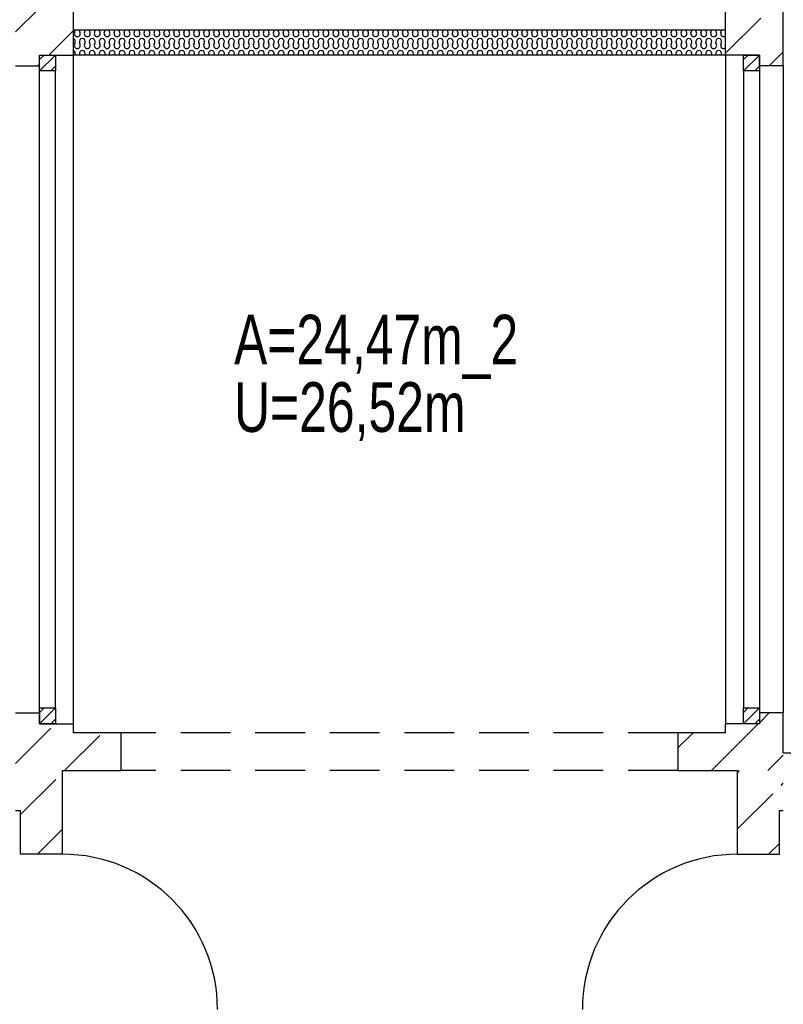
# Model space of a CAD drawing. Header units: metres. Extents: x 940 to 7099, y 1241 to 5343.
# Tile 20 of 23: x 5629 to 6013, y 2239 to 2734. Entities that reach past the tile are written whole.
import ezdxf

# ---------------------------------------------------------------- set-up
doc = ezdxf.new("R2010")
doc.units = ezdxf.units.M
doc.header["$LTSCALE"] = 100
doc.header["$MEASUREMENT"] = 0
doc.linetypes.add('HIDDEN', pattern=[0.375, 0.25, -0.125])
for name, color, linetype in [('1', 2, 'Continuous'), ('20', 211, 'Continuous'), ('22', 211, 'Continuous'), ('30', 5, 'Continuous'), ('32', 2, 'Continuous'), ('64', 1, 'Continuous'), ('67', 2, 'Continuous'), ('68', 211, 'Continuous'), ('74', 6, 'Continuous')]:
    doc.layers.add(name, color=color, linetype=linetype)

msp = doc.modelspace()

# ---------------------------------------------------------------- linework, layer by layer
at = {"layer": '1', "linetype": 'Continuous'}
for p, q in [((5679.5, 2375), (5655.5, 2375)), ((5679.5, 2356), (5679.5, 2375)), ((5983.5, 2375), (5959.5, 2375)), ((5959.5, 2375), (5959.5, 2356)), ((5650, 2356), (5679.5, 2356)), ((5959.5, 2356), (5989.5, 2356))]:
    msp.add_line(p, q, dxfattribs=at)
at = {"layer": '20', "linetype": 'Continuous'}
for p, q in [((5656.075, 2726.9688), (5656.4246, 2728.0308)), ((5658.9246, 2726.9688), (5658.575, 2728.0308)), ((5661.075, 2726.9688), (5661.4246, 2728.0308)), ((5663.9246, 2726.9688), (5663.575, 2728.0308)), ((5666.075, 2726.9688), (5666.4246, 2728.0308)), ((5668.9246, 2726.9688), (5668.575, 2728.0308)), ((5671.075, 2726.9688), (5671.4246, 2728.0308)), ((5673.9246, 2726.9688), (5673.575, 2728.0308)), ((5676.075, 2726.9688), (5676.4246, 2728.0308)), ((5678.9246, 2726.9688), (5678.575, 2728.0308)), ((5681.075, 2726.9688), (5681.4246, 2728.0308)), ((5683.9246, 2726.9688), (5683.575, 2728.0308)), ((5686.075, 2726.9688), (5686.4246, 2728.0308)), ((5688.9246, 2726.9688), (5688.575, 2728.0308)), ((5691.075, 2726.9688), (5691.4246, 2728.0308)), ((5693.9246, 2726.9688), (5693.575, 2728.0308)), ((5696.075, 2726.9688), (5696.4246, 2728.0308)), ((5698.9246, 2726.9688), (5698.575, 2728.0308)), ((5701.075, 2726.9688), (5701.4246, 2728.0308)), ((5703.9246, 2726.9688), (5703.575, 2728.0308)), ((5706.075, 2726.9688), (5706.4246, 2728.0308)), ((5708.9246, 2726.9688), (5708.575, 2728.0308)), ((5711.075, 2726.9688), (5711.4246, 2728.0308)), ((5713.9246, 2726.9688), (5713.575, 2728.0308)), ((5716.075, 2726.9688), (5716.4246, 2728.0308)), ((5718.9246, 2726.9688), (5718.575, 2728.0308)), ((5721.075, 2726.9688), (5721.4246, 2728.0308)), ((5723.9246, 2726.9688), (5723.575, 2728.0308)), ((5726.075, 2726.9688), (5726.4246, 2728.0308)), ((5728.9246, 2726.9688), (5728.575, 2728.0308)), ((5731.075, 2726.9688), (5731.4246, 2728.0308)), ((5733.9246, 2726.9688), (5733.575, 2728.0308)), ((5736.075, 2726.9688), (5736.4246, 2728.0308)), ((5738.9246, 2726.9688), (5738.575, 2728.0308)), ((5741.075, 2726.9688), (5741.4246, 2728.0308)), ((5743.9246, 2726.9688), (5743.575, 2728.0308)), ((5746.075, 2726.9688), (5746.4246, 2728.0308)), ((5748.9246, 2726.9688), (5748.575, 2728.0308)), ((5751.075, 2726.9688), (5751.4246, 2728.0308)), ((5753.9246, 2726.9688), (5753.575, 2728.0308)), ((5756.075, 2726.9688), (5756.4246, 2728.0308)), ((5758.9246, 2726.9688), (5758.575, 2728.0308)), ((5761.075, 2726.9688), (5761.4246, 2728.0308)), ((5763.9246, 2726.9688), (5763.575, 2728.0308)), ((5766.075, 2726.9688), (5766.4246, 2728.0308)), ((5768.9246, 2726.9688), (5768.575, 2728.0308)), ((5771.075, 2726.9688), (5771.4246, 2728.0308)), ((5773.9246, 2726.9688), (5773.575, 2728.0308)), ((5776.075, 2726.9688), (5776.4246, 2728.0308)), ((5778.9246, 2726.9688), (5778.575, 2728.0308)), ((5781.075, 2726.9688), (5781.4246, 2728.0308)), ((5783.9246, 2726.9688), (5783.575, 2728.0308)), ((5786.075, 2726.9688), (5786.4246, 2728.0308)), ((5788.9246, 2726.9688), (5788.575, 2728.0308)), ((5791.075, 2726.9688), (5791.4246, 2728.0308)), ((5793.9246, 2726.9688), (5793.575, 2728.0308)), ((5796.075, 2726.9688), (5796.4246, 2728.0308)), ((5798.9246, 2726.9688), (5798.575, 2728.0308)), ((5801.075, 2726.9688), (5801.4246, 2728.0308)), ((5803.9246, 2726.9688), (5803.575, 2728.0308)), ((5806.075, 2726.9688), (5806.4246, 2728.0308)), ((5808.9246, 2726.9688), (5808.575, 2728.0308)), ((5811.075, 2726.9688), (5811.4246, 2728.0308)), ((5813.9246, 2726.9688), (5813.575, 2728.0308)), ((5816.075, 2726.9688), (5816.4246, 2728.0308)), ((5818.9246, 2726.9688), (5818.575, 2728.0308)), ((5821.075, 2726.9688), (5821.4246, 2728.0308)), ((5823.9246, 2726.9688), (5823.575, 2728.0308)), ((5826.075, 2726.9688), (5826.4246, 2728.0308)), ((5828.9246, 2726.9688), (5828.575, 2728.0308)), ((5831.075, 2726.9688), (5831.4246, 2728.0308)), ((5833.9246, 2726.9688), (5833.575, 2728.0308)), ((5836.075, 2726.9688), (5836.4246, 2728.0308)), ((5838.9246, 2726.9688), (5838.575, 2728.0308)), ((5841.075, 2726.9688), (5841.4246, 2728.0308)), ((5843.9246, 2726.9688), (5843.575, 2728.0308)), ((5846.075, 2726.9688), (5846.4246, 2728.0308)), ((5848.9246, 2726.9688), (5848.575, 2728.0308)), ((5851.075, 2726.9688), (5851.4246, 2728.0308)), ((5853.9246, 2726.9688), (5853.575, 2728.0308)), ((5856.075, 2726.9688), (5856.4246, 2728.0308)), ((5858.9246, 2726.9688), (5858.575, 2728.0308)), ((5861.075, 2726.9688), (5861.4246, 2728.0308)), ((5863.9246, 2726.9688), (5863.575, 2728.0308)), ((5866.075, 2726.9688), (5866.4246, 2728.0308)), ((5868.9246, 2726.9688), (5868.575, 2728.0308)), ((5871.075, 2726.9688), (5871.4246, 2728.0308)), ((5873.9246, 2726.9688), (5873.575, 2728.0308)), ((5876.075, 2726.9688), (5876.4246, 2728.0308)), ((5878.9246, 2726.9688), (5878.575, 2728.0308)), ((5881.075, 2726.9688), (5881.4246, 2728.0308)), ((5883.9246, 2726.9688), (5883.575, 2728.0308)), ((5886.075, 2726.9688), (5886.4246, 2728.0308)), ((5888.9246, 2726.9688), (5888.575, 2728.0308)), ((5891.075, 2726.9688), (5891.4246, 2728.0308)), ((5893.9246, 2726.9688), (5893.575, 2728.0308)), ((5896.075, 2726.9688), (5896.4246, 2728.0308)), ((5898.9246, 2726.9688), (5898.575, 2728.0308)), ((5901.075, 2726.9688), (5901.4246, 2728.0308)), ((5903.9246, 2726.9688), (5903.575, 2728.0308)), ((5906.075, 2726.9688), (5906.4246, 2728.0308)), ((5908.9246, 2726.9688), (5908.575, 2728.0308)), ((5911.075, 2726.9688), (5911.4246, 2728.0308)), ((5913.9246, 2726.9688), (5913.575, 2728.0308)), ((5916.075, 2726.9688), (5916.4246, 2728.0308)), ((5918.9246, 2726.9688), (5918.575, 2728.0308)), ((5921.075, 2726.9688), (5921.4246, 2728.0308)), ((5923.9246, 2726.9688), (5923.575, 2728.0308)), ((5926.075, 2726.9688), (5926.4246, 2728.0308)), ((5928.9246, 2726.9688), (5928.575, 2728.0308)), ((5931.075, 2726.9688), (5931.4246, 2728.0308)), ((5933.9246, 2726.9688), (5933.575, 2728.0308)), ((5936.075, 2726.9688), (5936.4246, 2728.0308)), ((5938.9246, 2726.9688), (5938.575, 2728.0308)), ((5941.075, 2726.9688), (5941.4246, 2728.0308)), ((5943.9246, 2726.9688), (5943.575, 2728.0308)), ((5946.075, 2726.9688), (5946.4246, 2728.0308)), ((5948.9246, 2726.9688), (5948.575, 2728.0308)), ((5951.075, 2726.9688), (5951.4246, 2728.0308)), ((5953.9246, 2726.9688), (5953.575, 2728.0308)), ((5956.075, 2726.9688), (5956.4246, 2728.0308)), ((5958.9246, 2726.9688), (5958.575, 2728.0308)), ((5961.075, 2726.9688), (5961.4246, 2728.0308)), ((5963.9246, 2726.9688), (5963.575, 2728.0308)), ((5966.075, 2726.9688), (5966.4246, 2728.0308)), ((5968.9246, 2726.9688), (5968.575, 2728.0308)), ((5971.075, 2726.9688), (5971.4246, 2728.0308)), ((5973.9246, 2726.9688), (5973.575, 2728.0308)), ((5976.075, 2726.9688), (5976.4246, 2728.0308)), ((5978.9246, 2726.9688), (5978.575, 2728.0308)), ((5981.075, 2726.9688), (5981.4246, 2728.0308)), ((5656.075, 2720.9688), (5656.4246, 2722.0308)), ((5658.9246, 2720.9688), (5658.575, 2722.0308)), ((5661.075, 2720.9688), (5661.4246, 2722.0308)), ((5663.9246, 2720.9688), (5663.575, 2722.0308)), ((5666.075, 2720.9688), (5666.4246, 2722.0308)), ((5668.9246, 2720.9688), (5668.575, 2722.0308)), ((5671.075, 2720.9688), (5671.4246, 2722.0308)), ((5673.9246, 2720.9688), (5673.575, 2722.0308)), ((5676.075, 2720.9688), (5676.4246, 2722.0308)), ((5678.9246, 2720.9688), (5678.575, 2722.0308)), ((5681.075, 2720.9688), (5681.4246, 2722.0308)), ((5683.9246, 2720.9688), (5683.575, 2722.0308)), ((5686.075, 2720.9688), (5686.4246, 2722.0308)), ((5688.9246, 2720.9688), (5688.575, 2722.0308)), ((5691.075, 2720.9688), (5691.4246, 2722.0308)), ((5693.9246, 2720.9688), (5693.575, 2722.0308)), ((5696.075, 2720.9688), (5696.4246, 2722.0308)), ((5698.9246, 2720.9688), (5698.575, 2722.0308)), ((5701.075, 2720.9688), (5701.4246, 2722.0308)), ((5703.9246, 2720.9688), (5703.575, 2722.0308)), ((5706.075, 2720.9688), (5706.4246, 2722.0308)), ((5708.9246, 2720.9688), (5708.575, 2722.0308)), ((5711.075, 2720.9688), (5711.4246, 2722.0308)), ((5713.9246, 2720.9688), (5713.575, 2722.0308)), ((5716.075, 2720.9688), (5716.4246, 2722.0308)), ((5718.9246, 2720.9688), (5718.575, 2722.0308)), ((5721.075, 2720.9688), (5721.4246, 2722.0308)), ((5723.9246, 2720.9688), (5723.575, 2722.0308)), ((5726.075, 2720.9688), (5726.4246, 2722.0308)), ((5728.9246, 2720.9688), (5728.575, 2722.0308)), ((5731.075, 2720.9688), (5731.4246, 2722.0308)), ((5733.9246, 2720.9688), (5733.575, 2722.0308)), ((5736.075, 2720.9688), (5736.4246, 2722.0308)), ((5738.9246, 2720.9688), (5738.575, 2722.0308)), ((5741.075, 2720.9688), (5741.4246, 2722.0308)), ((5743.9246, 2720.9688), (5743.575, 2722.0308)), ((5746.075, 2720.9688), (5746.4246, 2722.0308)), ((5748.9246, 2720.9688), (5748.575, 2722.0308)), ((5751.075, 2720.9688), (5751.4246, 2722.0308)), ((5753.9246, 2720.9688), (5753.575, 2722.0308)), ((5756.075, 2720.9688), (5756.4246, 2722.0308)), ((5758.9246, 2720.9688), (5758.575, 2722.0308)), ((5761.075, 2720.9688), (5761.4246, 2722.0308)), ((5763.9246, 2720.9688), (5763.575, 2722.0308)), ((5766.075, 2720.9688), (5766.4246, 2722.0308)), ((5768.9246, 2720.9688), (5768.575, 2722.0308)), ((5771.075, 2720.9688), (5771.4246, 2722.0308)), ((5773.9246, 2720.9688), (5773.575, 2722.0308)), ((5776.075, 2720.9688), (5776.4246, 2722.0308)), ((5778.9246, 2720.9688), (5778.575, 2722.0308)), ((5781.075, 2720.9688), (5781.4246, 2722.0308)), ((5783.9246, 2720.9688), (5783.575, 2722.0308)), ((5786.075, 2720.9688), (5786.4246, 2722.0308)), ((5788.9246, 2720.9688), (5788.575, 2722.0308)), ((5791.075, 2720.9688), (5791.4246, 2722.0308)), ((5793.9246, 2720.9688), (5793.575, 2722.0308)), ((5796.075, 2720.9688), (5796.4246, 2722.0308)), ((5798.9246, 2720.9688), (5798.575, 2722.0308)), ((5801.075, 2720.9688), (5801.4246, 2722.0308)), ((5803.9246, 2720.9688), (5803.575, 2722.0308)), ((5806.075, 2720.9688), (5806.4246, 2722.0308)), ((5808.9246, 2720.9688), (5808.575, 2722.0308)), ((5811.075, 2720.9688), (5811.4246, 2722.0308)), ((5813.9246, 2720.9688), (5813.575, 2722.0308)), ((5816.075, 2720.9688), (5816.4246, 2722.0308)), ((5818.9246, 2720.9688), (5818.575, 2722.0308)), ((5821.075, 2720.9688), (5821.4246, 2722.0308)), ((5823.9246, 2720.9688), (5823.575, 2722.0308)), ((5826.075, 2720.9688), (5826.4246, 2722.0308)), ((5828.9246, 2720.9688), (5828.575, 2722.0308)), ((5831.075, 2720.9688), (5831.4246, 2722.0308)), ((5833.9246, 2720.9688), (5833.575, 2722.0308)), ((5836.075, 2720.9688), (5836.4246, 2722.0308)), ((5838.9246, 2720.9688), (5838.575, 2722.0308)), ((5841.075, 2720.9688), (5841.4246, 2722.0308)), ((5843.9246, 2720.9688), (5843.575, 2722.0308)), ((5846.075, 2720.9688), (5846.4246, 2722.0308)), ((5848.9246, 2720.9688), (5848.575, 2722.0308)), ((5851.075, 2720.9688), (5851.4246, 2722.0308)), ((5853.9246, 2720.9688), (5853.575, 2722.0308)), ((5856.075, 2720.9688), (5856.4246, 2722.0308)), ((5858.9246, 2720.9688), (5858.575, 2722.0308)), ((5861.075, 2720.9688), (5861.4246, 2722.0308)), ((5863.9246, 2720.9688), (5863.575, 2722.0308)), ((5866.075, 2720.9688), (5866.4246, 2722.0308)), ((5868.9246, 2720.9688), (5868.575, 2722.0308)), ((5871.075, 2720.9688), (5871.4246, 2722.0308)), ((5873.9246, 2720.9688), (5873.575, 2722.0308)), ((5876.075, 2720.9688), (5876.4246, 2722.0308)), ((5878.9246, 2720.9688), (5878.575, 2722.0308)), ((5881.075, 2720.9688), (5881.4246, 2722.0308)), ((5883.9246, 2720.9688), (5883.575, 2722.0308)), ((5886.075, 2720.9688), (5886.4246, 2722.0308)), ((5888.9246, 2720.9688), (5888.575, 2722.0308)), ((5891.075, 2720.9688), (5891.4246, 2722.0308)), ((5893.9246, 2720.9688), (5893.575, 2722.0308)), ((5896.075, 2720.9688), (5896.4246, 2722.0308)), ((5898.9246, 2720.9688), (5898.575, 2722.0308)), ((5901.075, 2720.9688), (5901.4246, 2722.0308)), ((5903.9246, 2720.9688), (5903.575, 2722.0308)), ((5906.075, 2720.9688), (5906.4246, 2722.0308)), ((5908.9246, 2720.9688), (5908.575, 2722.0308)), ((5911.075, 2720.9688), (5911.4246, 2722.0308)), ((5913.9246, 2720.9688), (5913.575, 2722.0308)), ((5916.075, 2720.9688), (5916.4246, 2722.0308)), ((5918.9246, 2720.9688), (5918.575, 2722.0308)), ((5921.075, 2720.9688), (5921.4246, 2722.0308)), ((5923.9246, 2720.9688), (5923.575, 2722.0308)), ((5926.075, 2720.9688), (5926.4246, 2722.0308)), ((5928.9246, 2720.9688), (5928.575, 2722.0308)), ((5931.075, 2720.9688), (5931.4246, 2722.0308)), ((5933.9246, 2720.9688), (5933.575, 2722.0308)), ((5936.075, 2720.9688), (5936.4246, 2722.0308)), ((5938.9246, 2720.9688), (5938.575, 2722.0308)), ((5941.075, 2720.9688), (5941.4246, 2722.0308)), ((5943.9246, 2720.9688), (5943.575, 2722.0308)), ((5946.075, 2720.9688), (5946.4246, 2722.0308)), ((5948.9246, 2720.9688), (5948.575, 2722.0308)), ((5951.075, 2720.9688), (5951.4246, 2722.0308)), ((5953.9246, 2720.9688), (5953.575, 2722.0308)), ((5956.075, 2720.9688), (5956.4246, 2722.0308)), ((5958.9246, 2720.9688), (5958.575, 2722.0308)), ((5961.075, 2720.9688), (5961.4246, 2722.0308)), ((5963.9246, 2720.9688), (5963.575, 2722.0308)), ((5966.075, 2720.9688), (5966.4246, 2722.0308)), ((5968.9246, 2720.9688), (5968.575, 2722.0308)), ((5971.075, 2720.9688), (5971.4246, 2722.0308)), ((5973.9246, 2720.9688), (5973.575, 2722.0308)), ((5976.075, 2720.9688), (5976.4246, 2722.0308)), ((5978.9246, 2720.9688), (5978.575, 2722.0308)), ((5981.075, 2720.9688), (5981.4246, 2722.0308)), ((5656.4246, 2716.0308), (5656.3322, 2715.75)), ((5658.575, 2716.0308), (5658.6675, 2715.75)), ((5661.4246, 2716.0308), (5661.3322, 2715.75)), ((5663.575, 2716.0308), (5663.6675, 2715.75)), ((5666.4246, 2716.0308), (5666.3322, 2715.75)), ((5668.575, 2716.0308), (5668.6675, 2715.75)), ((5671.4246, 2716.0308), (5671.3322, 2715.75)), ((5673.575, 2716.0308), (5673.6675, 2715.75)), ((5676.4246, 2716.0308), (5676.3322, 2715.75)), ((5678.575, 2716.0308), (5678.6675, 2715.75)), ((5681.4246, 2716.0308), (5681.3322, 2715.75)), ((5683.575, 2716.0308), (5683.6675, 2715.75)), ((5686.4246, 2716.0308), (5686.3322, 2715.75)), ((5688.575, 2716.0308), (5688.6675, 2715.75)), ((5691.4246, 2716.0308), (5691.3322, 2715.75)), ((5693.575, 2716.0308), (5693.6675, 2715.75)), ((5696.4246, 2716.0308), (5696.3322, 2715.75)), ((5698.575, 2716.0308), (5698.6675, 2715.75)), ((5701.4246, 2716.0308), (5701.3322, 2715.75)), ((5703.575, 2716.0308), (5703.6675, 2715.75)), ((5706.4246, 2716.0308), (5706.3322, 2715.75)), ((5708.575, 2716.0308), (5708.6675, 2715.75)), ((5711.4246, 2716.0308), (5711.3322, 2715.75)), ((5713.575, 2716.0308), (5713.6675, 2715.75)), ((5716.4246, 2716.0308), (5716.3322, 2715.75)), ((5718.575, 2716.0308), (5718.6675, 2715.75)), ((5721.4246, 2716.0308), (5721.3322, 2715.75)), ((5723.575, 2716.0308), (5723.6675, 2715.75)), ((5726.4246, 2716.0308), (5726.3322, 2715.75)), ((5728.575, 2716.0308), (5728.6675, 2715.75)), ((5731.4246, 2716.0308), (5731.3322, 2715.75)), ((5733.575, 2716.0308), (5733.6675, 2715.75)), ((5736.4246, 2716.0308), (5736.3322, 2715.75)), ((5738.575, 2716.0308), (5738.6675, 2715.75)), ((5741.4246, 2716.0308), (5741.3322, 2715.75)), ((5743.575, 2716.0308), (5743.6675, 2715.75)), ((5746.4246, 2716.0308), (5746.3322, 2715.75)), ((5748.575, 2716.0308), (5748.6675, 2715.75)), ((5751.4246, 2716.0308), (5751.3322, 2715.75)), ((5753.575, 2716.0308), (5753.6675, 2715.75)), ((5756.4246, 2716.0308), (5756.3322, 2715.75)), ((5758.575, 2716.0308), (5758.6675, 2715.75)), ((5761.4246, 2716.0308), (5761.3322, 2715.75)), ((5763.575, 2716.0308), (5763.6675, 2715.75)), ((5766.4246, 2716.0308), (5766.3322, 2715.75)), ((5768.575, 2716.0308), (5768.6675, 2715.75)), ((5771.4246, 2716.0308), (5771.3322, 2715.75)), ((5773.575, 2716.0308), (5773.6675, 2715.75)), ((5776.4246, 2716.0308), (5776.3322, 2715.75)), ((5778.575, 2716.0308), (5778.6675, 2715.75)), ((5781.4246, 2716.0308), (5781.3322, 2715.75)), ((5783.575, 2716.0308), (5783.6675, 2715.75)), ((5786.4246, 2716.0308), (5786.3322, 2715.75)), ((5788.575, 2716.0308), (5788.6675, 2715.75)), ((5791.4246, 2716.0308), (5791.3322, 2715.75)), ((5793.575, 2716.0308), (5793.6675, 2715.75)), ((5796.4246, 2716.0308), (5796.3322, 2715.75)), ((5798.575, 2716.0308), (5798.6675, 2715.75)), ((5801.4246, 2716.0308), (5801.3322, 2715.75)), ((5803.575, 2716.0308), (5803.6675, 2715.75)), ((5806.4246, 2716.0308), (5806.3322, 2715.75)), ((5808.575, 2716.0308), (5808.6675, 2715.75)), ((5811.4246, 2716.0308), (5811.3322, 2715.75)), ((5813.575, 2716.0308), (5813.6675, 2715.75)), ((5816.4246, 2716.0308), (5816.3322, 2715.75)), ((5818.575, 2716.0308), (5818.6675, 2715.75)), ((5821.4246, 2716.0308), (5821.3322, 2715.75)), ((5823.575, 2716.0308), (5823.6675, 2715.75)), ((5826.4246, 2716.0308), (5826.3322, 2715.75)), ((5828.575, 2716.0308), (5828.6675, 2715.75)), ((5831.4246, 2716.0308), (5831.3322, 2715.75)), ((5833.575, 2716.0308), (5833.6675, 2715.75)), ((5836.4246, 2716.0308), (5836.3322, 2715.75)), ((5838.575, 2716.0308), (5838.6675, 2715.75)), ((5841.4246, 2716.0308), (5841.3322, 2715.75)), ((5843.575, 2716.0308), (5843.6675, 2715.75)), ((5846.4246, 2716.0308), (5846.3322, 2715.75)), ((5848.575, 2716.0308), (5848.6675, 2715.75)), ((5851.4246, 2716.0308), (5851.3322, 2715.75)), ((5853.575, 2716.0308), (5853.6675, 2715.75)), ((5856.4246, 2716.0308), (5856.3322, 2715.75)), ((5858.575, 2716.0308), (5858.6675, 2715.75)), ((5861.4246, 2716.0308), (5861.3322, 2715.75)), ((5863.575, 2716.0308), (5863.6675, 2715.75)), ((5866.4246, 2716.0308), (5866.3322, 2715.75)), ((5868.575, 2716.0308), (5868.6675, 2715.75)), ((5871.4246, 2716.0308), (5871.3322, 2715.75)), ((5873.575, 2716.0308), (5873.6675, 2715.75)), ((5876.4246, 2716.0308), (5876.3322, 2715.75)), ((5878.575, 2716.0308), (5878.6675, 2715.75)), ((5881.4246, 2716.0308), (5881.3322, 2715.75)), ((5883.575, 2716.0308), (5883.6675, 2715.75)), ((5886.4246, 2716.0308), (5886.3322, 2715.75)), ((5888.575, 2716.0308), (5888.6675, 2715.75)), ((5891.4246, 2716.0308), (5891.3322, 2715.75)), ((5893.575, 2716.0308), (5893.6675, 2715.75)), ((5896.4246, 2716.0308), (5896.3322, 2715.75)), ((5898.575, 2716.0308), (5898.6675, 2715.75)), ((5901.4246, 2716.0308), (5901.3322, 2715.75)), ((5903.575, 2716.0308), (5903.6675, 2715.75)), ((5906.4246, 2716.0308), (5906.3322, 2715.75)), ((5908.575, 2716.0308), (5908.6675, 2715.75)), ((5911.4246, 2716.0308), (5911.3322, 2715.75)), ((5913.575, 2716.0308), (5913.6675, 2715.75)), ((5916.4246, 2716.0308), (5916.3322, 2715.75)), ((5918.575, 2716.0308), (5918.6675, 2715.75)), ((5921.4246, 2716.0308), (5921.3322, 2715.75)), ((5923.575, 2716.0308), (5923.6675, 2715.75)), ((5926.4246, 2716.0308), (5926.3322, 2715.75)), ((5928.575, 2716.0308), (5928.6675, 2715.75)), ((5931.4246, 2716.0308), (5931.3322, 2715.75)), ((5933.575, 2716.0308), (5933.6675, 2715.75)), ((5936.4246, 2716.0308), (5936.3322, 2715.75)), ((5938.575, 2716.0308), (5938.6675, 2715.75)), ((5941.4246, 2716.0308), (5941.3322, 2715.75)), ((5943.575, 2716.0308), (5943.6675, 2715.75)), ((5946.4246, 2716.0308), (5946.3322, 2715.75)), ((5948.575, 2716.0308), (5948.6675, 2715.75)), ((5951.4246, 2716.0308), (5951.3322, 2715.75)), ((5953.575, 2716.0308), (5953.6675, 2715.75)), ((5956.4246, 2716.0308), (5956.3322, 2715.75)), ((5958.575, 2716.0308), (5958.6675, 2715.75)), ((5961.4246, 2716.0308), (5961.3322, 2715.75)), ((5963.575, 2716.0308), (5963.6675, 2715.75)), ((5966.4246, 2716.0308), (5966.3322, 2715.75)), ((5968.575, 2716.0308), (5968.6675, 2715.75)), ((5971.4246, 2716.0308), (5971.3322, 2715.75)), ((5973.575, 2716.0308), (5973.6675, 2715.75)), ((5976.4246, 2716.0308), (5976.3322, 2715.75)), ((5978.575, 2716.0308), (5978.6675, 2715.75)), ((5981.4246, 2716.0308), (5981.3322, 2715.75)), ((6000.5, 2380.1133), (6005.3867, 2385)), ((5990.6816, 2370.2948), (5999.8867, 2379.5)), ((5959.5, 2367.3976), (5967.1024, 2375)), ((5976.3867, 2356), (5990.6816, 2370.2948)), ((6007.77, 2359.099), (6012.5, 2363.829)), ((6004.671, 2356), (6007.77, 2359.099))]:
    msp.add_line(p, q, dxfattribs=at)
for centre, start, end in [((5654.9998, 2728.4998), 341.7795, 350.4124), ((5659.9998, 2728.4998), 189.5876, 198.2205), ((5659.9998, 2728.4998), 341.7795, 350.4124), ((5664.9998, 2728.4998), 189.5876, 198.2205), ((5664.9998, 2728.4998), 341.7795, 350.4124), ((5669.9998, 2728.4998), 189.5876, 198.2205), ((5669.9998, 2728.4998), 341.7795, 350.4124), ((5674.9998, 2728.4998), 189.5876, 198.2205), ((5674.9998, 2728.4998), 341.7795, 350.4124), ((5679.9998, 2728.4998), 189.5876, 198.2205), ((5679.9998, 2728.4998), 341.7795, 350.4124), ((5684.9998, 2728.4998), 189.5876, 198.2205), ((5684.9998, 2728.4998), 341.7795, 350.4124), ((5689.9998, 2728.4998), 189.5876, 198.2205), ((5689.9998, 2728.4998), 341.7795, 350.4124), ((5694.9998, 2728.4998), 189.5876, 198.2205), ((5694.9998, 2728.4998), 341.7795, 350.4124), ((5699.9998, 2728.4998), 189.5876, 198.2205), ((5699.9998, 2728.4998), 341.7795, 350.4124), ((5704.9998, 2728.4998), 189.5876, 198.2205), ((5704.9998, 2728.4998), 341.7795, 350.4124), ((5709.9998, 2728.4998), 189.5876, 198.2205), ((5709.9998, 2728.4998), 341.7795, 350.4124), ((5714.9998, 2728.4998), 189.5876, 198.2205), ((5714.9998, 2728.4998), 341.7795, 350.4124), ((5719.9998, 2728.4998), 189.5876, 198.2205), ((5719.9998, 2728.4998), 341.7795, 350.4124), ((5724.9998, 2728.4998), 189.5876, 198.2205), ((5724.9998, 2728.4998), 341.7795, 350.4124), ((5729.9998, 2728.4998), 189.5876, 198.2205), ((5729.9998, 2728.4998), 341.7795, 350.4124), ((5734.9998, 2728.4998), 189.5876, 198.2205), ((5734.9998, 2728.4998), 341.7795, 350.4124), ((5739.9998, 2728.4998), 189.5876, 198.2205), ((5739.9998, 2728.4998), 341.7795, 350.4124), ((5744.9998, 2728.4998), 189.5876, 198.2205), ((5744.9998, 2728.4998), 341.7795, 350.4124), ((5749.9998, 2728.4998), 189.5876, 198.2205), ((5749.9998, 2728.4998), 341.7795, 350.4124), ((5754.9998, 2728.4998), 189.5876, 198.2205), ((5754.9998, 2728.4998), 341.7795, 350.4124), ((5759.9998, 2728.4998), 189.5876, 198.2205), ((5759.9998, 2728.4998), 341.7795, 350.4124), ((5764.9998, 2728.4998), 189.5876, 198.2205), ((5764.9998, 2728.4998), 341.7795, 350.4124), ((5769.9998, 2728.4998), 189.5876, 198.2205), ((5769.9998, 2728.4998), 341.7795, 350.4124), ((5774.9998, 2728.4998), 189.5876, 198.2205), ((5774.9998, 2728.4998), 341.7795, 350.4124), ((5779.9998, 2728.4998), 189.5876, 198.2205), ((5779.9998, 2728.4998), 341.7795, 350.4124), ((5784.9998, 2728.4998), 189.5876, 198.2205), ((5784.9998, 2728.4998), 341.7795, 350.4124), ((5789.9998, 2728.4998), 189.5876, 198.2205), ((5789.9998, 2728.4998), 341.7795, 350.4124), ((5794.9998, 2728.4998), 189.5876, 198.2205), ((5794.9998, 2728.4998), 341.7795, 350.4124), ((5799.9998, 2728.4998), 189.5876, 198.2205), ((5799.9998, 2728.4998), 341.7795, 350.4124), ((5804.9998, 2728.4998), 189.5876, 198.2205), ((5804.9998, 2728.4998), 341.7795, 350.4124), ((5809.9998, 2728.4998), 189.5876, 198.2205), ((5809.9998, 2728.4998), 341.7795, 350.4124), ((5814.9998, 2728.4998), 189.5876, 198.2205), ((5814.9998, 2728.4998), 341.7795, 350.4124), ((5819.9998, 2728.4998), 189.5876, 198.2205), ((5819.9998, 2728.4998), 341.7795, 350.4124), ((5824.9998, 2728.4998), 189.5876, 198.2205), ((5824.9998, 2728.4998), 341.7795, 350.4124), ((5829.9998, 2728.4998), 189.5876, 198.2205), ((5829.9998, 2728.4998), 341.7795, 350.4124), ((5834.9998, 2728.4998), 189.5876, 198.2205), ((5834.9998, 2728.4998), 341.7795, 350.4124), ((5839.9998, 2728.4998), 189.5876, 198.2205), ((5839.9998, 2728.4998), 341.7795, 350.4124), ((5844.9998, 2728.4998), 189.5876, 198.2205), ((5844.9998, 2728.4998), 341.7795, 350.4124), ((5849.9998, 2728.4998), 189.5876, 198.2205), ((5849.9998, 2728.4998), 341.7795, 350.4124), ((5854.9998, 2728.4998), 189.5876, 198.2205), ((5854.9998, 2728.4998), 341.7795, 350.4124), ((5859.9998, 2728.4998), 189.5876, 198.2205), ((5859.9998, 2728.4998), 341.7795, 350.4124), ((5864.9998, 2728.4998), 189.5876, 198.2205), ((5864.9998, 2728.4998), 341.7795, 350.4124), ((5869.9998, 2728.4998), 189.5876, 198.2205), ((5869.9998, 2728.4998), 341.7795, 350.4124), ((5874.9998, 2728.4998), 189.5876, 198.2205), ((5874.9998, 2728.4998), 341.7795, 350.4124), ((5879.9998, 2728.4998), 189.5876, 198.2205), ((5879.9998, 2728.4998), 341.7795, 350.4124), ((5884.9998, 2728.4998), 189.5876, 198.2205), ((5884.9998, 2728.4998), 341.7795, 350.4124), ((5889.9998, 2728.4998), 189.5876, 198.2205), ((5889.9998, 2728.4998), 341.7795, 350.4124), ((5894.9998, 2728.4998), 189.5876, 198.2205), ((5894.9998, 2728.4998), 341.7795, 350.4124), ((5899.9998, 2728.4998), 189.5876, 198.2205), ((5899.9998, 2728.4998), 341.7795, 350.4124), ((5904.9998, 2728.4998), 189.5876, 198.2205), ((5904.9998, 2728.4998), 341.7795, 350.4124), ((5909.9998, 2728.4998), 189.5876, 198.2205), ((5909.9998, 2728.4998), 341.7795, 350.4124), ((5914.9998, 2728.4998), 189.5876, 198.2205), ((5914.9998, 2728.4998), 341.7795, 350.4124), ((5919.9998, 2728.4998), 189.5876, 198.2205), ((5919.9998, 2728.4998), 341.7795, 350.4124), ((5924.9998, 2728.4998), 189.5876, 198.2205), ((5924.9998, 2728.4998), 341.7795, 350.4124), ((5929.9998, 2728.4998), 189.5876, 198.2205), ((5929.9998, 2728.4998), 341.7795, 350.4124), ((5934.9998, 2728.4998), 189.5876, 198.2205), ((5934.9998, 2728.4998), 341.7795, 350.4124), ((5939.9998, 2728.4998), 189.5876, 198.2205), ((5939.9998, 2728.4998), 341.7795, 350.4124), ((5944.9998, 2728.4998), 189.5876, 198.2205), ((5944.9998, 2728.4998), 341.7795, 350.4124), ((5949.9998, 2728.4998), 189.5876, 198.2205), ((5949.9998, 2728.4998), 341.7795, 350.4124), ((5954.9998, 2728.4998), 189.5876, 198.2205), ((5954.9998, 2728.4998), 341.7795, 350.4124), ((5959.9998, 2728.4998), 189.5876, 198.2205), ((5959.9998, 2728.4998), 341.7795, 350.4124), ((5964.9998, 2728.4998), 189.5876, 198.2205), ((5964.9998, 2728.4998), 341.7795, 350.4124), ((5969.9998, 2728.4998), 189.5876, 198.2205), ((5969.9998, 2728.4998), 341.7795, 350.4124), ((5974.9998, 2728.4998), 189.5876, 198.2205), ((5974.9998, 2728.4998), 341.7795, 350.4124), ((5979.9998, 2728.4998), 189.5876, 198.2205), ((5979.9998, 2728.4998), 341.7795, 350.4124), ((5654.9998, 2722.4998), 341.7795, 70.522), ((5657.4998, 2726.4998), 161.7795, 18.2205), ((5659.9998, 2722.4998), 90, 198.2205), ((5659.9998, 2722.4998), 341.7795, 90), ((5662.4998, 2726.4998), 161.7795, 18.2205), ((5664.9998, 2722.4998), 90, 198.2205), ((5664.9998, 2722.4998), 341.7795, 90), ((5667.4998, 2726.4998), 161.7795, 18.2205), ((5669.9998, 2722.4998), 90, 198.2205), ((5669.9998, 2722.4998), 341.7795, 90), ((5672.4998, 2726.4998), 161.7795, 18.2205), ((5674.9998, 2722.4998), 90, 198.2205), ((5674.9998, 2722.4998), 341.7795, 90), ((5677.4998, 2726.4998), 161.7795, 18.2205), ((5679.9998, 2722.4998), 90, 198.2205), ((5679.9998, 2722.4998), 341.7795, 90), ((5682.4998, 2726.4998), 161.7795, 18.2205), ((5684.9998, 2722.4998), 90, 198.2205), ((5684.9998, 2722.4998), 341.7795, 90), ((5687.4998, 2726.4998), 161.7795, 18.2205), ((5689.9998, 2722.4998), 90, 198.2205), ((5689.9998, 2722.4998), 341.7795, 90), ((5692.4998, 2726.4998), 161.7795, 18.2205), ((5694.9998, 2722.4998), 90, 198.2205), ((5694.9998, 2722.4998), 341.7795, 90), ((5697.4998, 2726.4998), 161.7795, 18.2205), ((5699.9998, 2722.4998), 90, 198.2205), ((5699.9998, 2722.4998), 341.7795, 90), ((5702.4998, 2726.4998), 161.7795, 18.2205), ((5704.9998, 2722.4998), 90, 198.2205), ((5704.9998, 2722.4998), 341.7795, 90), ((5707.4998, 2726.4998), 161.7795, 18.2205), ((5709.9998, 2722.4998), 90, 198.2205), ((5709.9998, 2722.4998), 341.7795, 90), ((5712.4998, 2726.4998), 161.7795, 18.2205), ((5714.9998, 2722.4998), 90, 198.2205), ((5714.9998, 2722.4998), 341.7795, 90), ((5717.4998, 2726.4998), 161.7795, 18.2205), ((5719.9998, 2722.4998), 90, 198.2205), ((5719.9998, 2722.4998), 341.7795, 90), ((5722.4998, 2726.4998), 161.7795, 18.2205), ((5724.9998, 2722.4998), 90, 198.2205), ((5724.9998, 2722.4998), 341.7795, 90), ((5727.4998, 2726.4998), 161.7795, 18.2205), ((5729.9998, 2722.4998), 90, 198.2205), ((5729.9998, 2722.4998), 341.7795, 90), ((5732.4998, 2726.4998), 161.7795, 18.2205), ((5734.9998, 2722.4998), 90, 198.2205), ((5734.9998, 2722.4998), 341.7795, 90), ((5737.4998, 2726.4998), 161.7795, 18.2205), ((5739.9998, 2722.4998), 90, 198.2205), ((5739.9998, 2722.4998), 341.7795, 90), ((5742.4998, 2726.4998), 161.7795, 18.2205), ((5744.9998, 2722.4998), 90, 198.2205), ((5744.9998, 2722.4998), 341.7795, 90), ((5747.4998, 2726.4998), 161.7795, 18.2205), ((5749.9998, 2722.4998), 90, 198.2205), ((5749.9998, 2722.4998), 341.7795, 90), ((5752.4998, 2726.4998), 161.7795, 18.2205), ((5754.9998, 2722.4998), 90, 198.2205), ((5754.9998, 2722.4998), 341.7795, 90), ((5757.4998, 2726.4998), 161.7795, 18.2205), ((5759.9998, 2722.4998), 90, 198.2205), ((5759.9998, 2722.4998), 341.7795, 90), ((5762.4998, 2726.4998), 161.7795, 18.2205), ((5764.9998, 2722.4998), 90, 198.2205), ((5764.9998, 2722.4998), 341.7795, 90), ((5767.4998, 2726.4998), 161.7795, 18.2205), ((5769.9998, 2722.4998), 90, 198.2205), ((5769.9998, 2722.4998), 341.7795, 90), ((5772.4998, 2726.4998), 161.7795, 18.2205), ((5774.9998, 2722.4998), 90, 198.2205), ((5774.9998, 2722.4998), 341.7795, 90), ((5777.4998, 2726.4998), 161.7795, 18.2205), ((5779.9998, 2722.4998), 90, 198.2205), ((5779.9998, 2722.4998), 341.7795, 90), ((5782.4998, 2726.4998), 161.7795, 18.2205), ((5784.9998, 2722.4998), 90, 198.2205), ((5784.9998, 2722.4998), 341.7795, 90), ((5787.4998, 2726.4998), 161.7795, 18.2205), ((5789.9998, 2722.4998), 90, 198.2205), ((5789.9998, 2722.4998), 341.7795, 90), ((5792.4998, 2726.4998), 161.7795, 18.2205), ((5794.9998, 2722.4998), 90, 198.2205), ((5794.9998, 2722.4998), 341.7795, 90), ((5797.4998, 2726.4998), 161.7795, 18.2205), ((5799.9998, 2722.4998), 90, 198.2205), ((5799.9998, 2722.4998), 341.7795, 90), ((5802.4998, 2726.4998), 161.7795, 18.2205), ((5804.9998, 2722.4998), 90, 198.2205), ((5804.9998, 2722.4998), 341.7795, 90), ((5807.4998, 2726.4998), 161.7795, 18.2205), ((5809.9998, 2722.4998), 90, 198.2205), ((5809.9998, 2722.4998), 341.7795, 90), ((5812.4998, 2726.4998), 161.7795, 18.2205), ((5814.9998, 2722.4998), 90, 198.2205), ((5814.9998, 2722.4998), 341.7795, 90), ((5817.4998, 2726.4998), 161.7795, 18.2205), ((5819.9998, 2722.4998), 90, 198.2205), ((5819.9998, 2722.4998), 341.7795, 90), ((5822.4998, 2726.4998), 161.7795, 18.2205), ((5824.9998, 2722.4998), 90, 198.2205), ((5824.9998, 2722.4998), 341.7795, 90), ((5827.4998, 2726.4998), 161.7795, 18.2205), ((5829.9998, 2722.4998), 90, 198.2205), ((5829.9998, 2722.4998), 341.7795, 90), ((5832.4998, 2726.4998), 161.7795, 18.2205), ((5834.9998, 2722.4998), 90, 198.2205), ((5834.9998, 2722.4998), 341.7795, 90), ((5837.4998, 2726.4998), 161.7795, 18.2205), ((5839.9998, 2722.4998), 90, 198.2205), ((5839.9998, 2722.4998), 341.7795, 90), ((5842.4998, 2726.4998), 161.7795, 18.2205), ((5844.9998, 2722.4998), 90, 198.2205), ((5844.9998, 2722.4998), 341.7795, 90), ((5847.4998, 2726.4998), 161.7795, 18.2205), ((5849.9998, 2722.4998), 90, 198.2205), ((5849.9998, 2722.4998), 341.7795, 90), ((5852.4998, 2726.4998), 161.7795, 18.2205), ((5854.9998, 2722.4998), 90, 198.2205), ((5854.9998, 2722.4998), 341.7795, 90), ((5857.4998, 2726.4998), 161.7795, 18.2205), ((5859.9998, 2722.4998), 90, 198.2205), ((5859.9998, 2722.4998), 341.7795, 90), ((5862.4998, 2726.4998), 161.7795, 18.2205), ((5864.9998, 2722.4998), 90, 198.2205), ((5864.9998, 2722.4998), 341.7795, 90), ((5867.4998, 2726.4998), 161.7795, 18.2205), ((5869.9998, 2722.4998), 90, 198.2205), ((5869.9998, 2722.4998), 341.7795, 90), ((5872.4998, 2726.4998), 161.7795, 18.2205), ((5874.9998, 2722.4998), 90, 198.2205), ((5874.9998, 2722.4998), 341.7795, 90), ((5877.4998, 2726.4998), 161.7795, 18.2205), ((5879.9998, 2722.4998), 90, 198.2205), ((5879.9998, 2722.4998), 341.7795, 90), ((5882.4998, 2726.4998), 161.7795, 18.2205), ((5884.9998, 2722.4998), 90, 198.2205), ((5884.9998, 2722.4998), 341.7795, 90), ((5887.4998, 2726.4998), 161.7795, 18.2205), ((5889.9998, 2722.4998), 90, 198.2205), ((5889.9998, 2722.4998), 341.7795, 90), ((5892.4998, 2726.4998), 161.7795, 18.2205), ((5894.9998, 2722.4998), 90, 198.2205), ((5894.9998, 2722.4998), 341.7795, 90), ((5897.4998, 2726.4998), 161.7795, 18.2205), ((5899.9998, 2722.4998), 90, 198.2205), ((5899.9998, 2722.4998), 341.7795, 90), ((5902.4998, 2726.4998), 161.7795, 18.2205), ((5904.9998, 2722.4998), 90, 198.2205), ((5904.9998, 2722.4998), 341.7795, 90), ((5907.4998, 2726.4998), 161.7795, 18.2205), ((5909.9998, 2722.4998), 90, 198.2205), ((5909.9998, 2722.4998), 341.7795, 90), ((5912.4998, 2726.4998), 161.7795, 18.2205), ((5914.9998, 2722.4998), 90, 198.2205), ((5914.9998, 2722.4998), 341.7795, 90), ((5917.4998, 2726.4998), 161.7795, 18.2205), ((5919.9998, 2722.4998), 90, 198.2205), ((5919.9998, 2722.4998), 341.7795, 90), ((5922.4998, 2726.4998), 161.7795, 18.2205), ((5924.9998, 2722.4998), 90, 198.2205), ((5924.9998, 2722.4998), 341.7795, 90), ((5927.4998, 2726.4998), 161.7795, 18.2205), ((5929.9998, 2722.4998), 90, 198.2205), ((5929.9998, 2722.4998), 341.7795, 90), ((5932.4998, 2726.4998), 161.7795, 18.2205), ((5934.9998, 2722.4998), 90, 198.2205), ((5934.9998, 2722.4998), 341.7795, 90), ((5937.4998, 2726.4998), 161.7795, 18.2205), ((5939.9998, 2722.4998), 90, 198.2205), ((5939.9998, 2722.4998), 341.7795, 90), ((5942.4998, 2726.4998), 161.7795, 18.2205), ((5944.9998, 2722.4998), 90, 198.2205), ((5944.9998, 2722.4998), 341.7795, 90), ((5947.4998, 2726.4998), 161.7795, 18.2205), ((5949.9998, 2722.4998), 90, 198.2205), ((5949.9998, 2722.4998), 341.7795, 90), ((5952.4998, 2726.4998), 161.7795, 18.2205), ((5954.9998, 2722.4998), 90, 198.2205), ((5954.9998, 2722.4998), 341.7795, 90), ((5957.4998, 2726.4998), 161.7795, 18.2205), ((5959.9998, 2722.4998), 90, 198.2205), ((5959.9998, 2722.4998), 341.7795, 90), ((5962.4998, 2726.4998), 161.7795, 18.2205), ((5964.9998, 2722.4998), 90, 198.2205), ((5964.9998, 2722.4998), 341.7795, 90), ((5967.4998, 2726.4998), 161.7795, 18.2205), ((5969.9998, 2722.4998), 90, 198.2205), ((5969.9998, 2722.4998), 341.7795, 90), ((5972.4998, 2726.4998), 161.7795, 18.2205), ((5974.9998, 2722.4998), 90, 198.2205), ((5974.9998, 2722.4998), 341.7795, 90), ((5977.4998, 2726.4998), 161.7795, 18.2205), ((5979.9998, 2722.4998), 90, 198.2205), ((5979.9998, 2722.4998), 341.7795, 90), ((5982.4998, 2726.4998), 161.7795, 311.8189), ((5984.9998, 2722.4998), 179.142, 180.858), ((5654.9998, 2716.4998), 341.7795, 70.522), ((5657.4998, 2720.4998), 161.7795, 18.2205), ((5659.9998, 2716.4998), 90, 198.2205), ((5659.9998, 2716.4998), 341.7795, 90), ((5662.4998, 2720.4998), 161.7795, 18.2205), ((5664.9998, 2716.4998), 90, 198.2205), ((5664.9998, 2716.4998), 341.7795, 90), ((5667.4998, 2720.4998), 161.7795, 18.2205), ((5669.9998, 2716.4998), 90, 198.2205), ((5669.9998, 2716.4998), 341.7795, 90), ((5672.4998, 2720.4998), 161.7795, 18.2205), ((5674.9998, 2716.4998), 90, 198.2205), ((5674.9998, 2716.4998), 341.7795, 90), ((5677.4998, 2720.4998), 161.7795, 18.2205), ((5679.9998, 2716.4998), 90, 198.2205), ((5679.9998, 2716.4998), 341.7795, 90), ((5682.4998, 2720.4998), 161.7795, 18.2205), ((5684.9998, 2716.4998), 90, 198.2205), ((5684.9998, 2716.4998), 341.7795, 90), ((5687.4998, 2720.4998), 161.7795, 18.2205), ((5689.9998, 2716.4998), 90, 198.2205), ((5689.9998, 2716.4998), 341.7795, 90), ((5692.4998, 2720.4998), 161.7795, 18.2205), ((5694.9998, 2716.4998), 90, 198.2205), ((5694.9998, 2716.4998), 341.7795, 90), ((5697.4998, 2720.4998), 161.7795, 18.2205), ((5699.9998, 2716.4998), 90, 198.2205), ((5699.9998, 2716.4998), 341.7795, 90), ((5702.4998, 2720.4998), 161.7795, 18.2205), ((5704.9998, 2716.4998), 90, 198.2205), ((5704.9998, 2716.4998), 341.7795, 90), ((5707.4998, 2720.4998), 161.7795, 18.2205), ((5709.9998, 2716.4998), 90, 198.2205), ((5709.9998, 2716.4998), 341.7795, 90), ((5712.4998, 2720.4998), 161.7795, 18.2205), ((5714.9998, 2716.4998), 90, 198.2205), ((5714.9998, 2716.4998), 341.7795, 90), ((5717.4998, 2720.4998), 161.7795, 18.2205), ((5719.9998, 2716.4998), 90, 198.2205), ((5719.9998, 2716.4998), 341.7795, 90), ((5722.4998, 2720.4998), 161.7795, 18.2205), ((5724.9998, 2716.4998), 90, 198.2205), ((5724.9998, 2716.4998), 341.7795, 90), ((5727.4998, 2720.4998), 161.7795, 18.2205), ((5729.9998, 2716.4998), 90, 198.2205), ((5729.9998, 2716.4998), 341.7795, 90), ((5732.4998, 2720.4998), 161.7795, 18.2205), ((5734.9998, 2716.4998), 90, 198.2205), ((5734.9998, 2716.4998), 341.7795, 90), ((5737.4998, 2720.4998), 161.7795, 18.2205), ((5739.9998, 2716.4998), 90, 198.2205), ((5739.9998, 2716.4998), 341.7795, 90), ((5742.4998, 2720.4998), 161.7795, 18.2205), ((5744.9998, 2716.4998), 90, 198.2205), ((5744.9998, 2716.4998), 341.7795, 90), ((5747.4998, 2720.4998), 161.7795, 18.2205), ((5749.9998, 2716.4998), 90, 198.2205), ((5749.9998, 2716.4998), 341.7795, 90), ((5752.4998, 2720.4998), 161.7795, 18.2205), ((5754.9998, 2716.4998), 90, 198.2205), ((5754.9998, 2716.4998), 341.7795, 90), ((5757.4998, 2720.4998), 161.7795, 18.2205), ((5759.9998, 2716.4998), 90, 198.2205), ((5759.9998, 2716.4998), 341.7795, 90), ((5762.4998, 2720.4998), 161.7795, 18.2205), ((5764.9998, 2716.4998), 90, 198.2205), ((5764.9998, 2716.4998), 341.7795, 90), ((5767.4998, 2720.4998), 161.7795, 18.2205), ((5769.9998, 2716.4998), 90, 198.2205), ((5769.9998, 2716.4998), 341.7795, 90), ((5772.4998, 2720.4998), 161.7795, 18.2205), ((5774.9998, 2716.4998), 90, 198.2205), ((5774.9998, 2716.4998), 341.7795, 90), ((5777.4998, 2720.4998), 161.7795, 18.2205), ((5779.9998, 2716.4998), 90, 198.2205), ((5779.9998, 2716.4998), 341.7795, 90), ((5782.4998, 2720.4998), 161.7795, 18.2205), ((5784.9998, 2716.4998), 90, 198.2205), ((5784.9998, 2716.4998), 341.7795, 90), ((5787.4998, 2720.4998), 161.7795, 18.2205), ((5789.9998, 2716.4998), 90, 198.2205), ((5789.9998, 2716.4998), 341.7795, 90), ((5792.4998, 2720.4998), 161.7795, 18.2205), ((5794.9998, 2716.4998), 90, 198.2205), ((5794.9998, 2716.4998), 341.7795, 90), ((5797.4998, 2720.4998), 161.7795, 18.2205), ((5799.9998, 2716.4998), 90, 198.2205), ((5799.9998, 2716.4998), 341.7795, 90), ((5802.4998, 2720.4998), 161.7795, 18.2205), ((5804.9998, 2716.4998), 90, 198.2205), ((5804.9998, 2716.4998), 341.7795, 90), ((5807.4998, 2720.4998), 161.7795, 18.2205), ((5809.9998, 2716.4998), 90, 198.2205), ((5809.9998, 2716.4998), 341.7795, 90), ((5812.4998, 2720.4998), 161.7795, 18.2205), ((5814.9998, 2716.4998), 90, 198.2205), ((5814.9998, 2716.4998), 341.7795, 90), ((5817.4998, 2720.4998), 161.7795, 18.2205), ((5819.9998, 2716.4998), 90, 198.2205), ((5819.9998, 2716.4998), 341.7795, 90), ((5822.4998, 2720.4998), 161.7795, 18.2205), ((5824.9998, 2716.4998), 90, 198.2205), ((5824.9998, 2716.4998), 341.7795, 90), ((5827.4998, 2720.4998), 161.7795, 18.2205), ((5829.9998, 2716.4998), 90, 198.2205), ((5829.9998, 2716.4998), 341.7795, 90), ((5832.4998, 2720.4998), 161.7795, 18.2205), ((5834.9998, 2716.4998), 90, 198.2205), ((5834.9998, 2716.4998), 341.7795, 90), ((5837.4998, 2720.4998), 161.7795, 18.2205), ((5839.9998, 2716.4998), 90, 198.2205), ((5839.9998, 2716.4998), 341.7795, 90), ((5842.4998, 2720.4998), 161.7795, 18.2205), ((5844.9998, 2716.4998), 90, 198.2205), ((5844.9998, 2716.4998), 341.7795, 90), ((5847.4998, 2720.4998), 161.7795, 18.2205), ((5849.9998, 2716.4998), 90, 198.2205), ((5849.9998, 2716.4998), 341.7795, 90), ((5852.4998, 2720.4998), 161.7795, 18.2205), ((5854.9998, 2716.4998), 90, 198.2205), ((5854.9998, 2716.4998), 341.7795, 90), ((5857.4998, 2720.4998), 161.7795, 18.2205), ((5859.9998, 2716.4998), 90, 198.2205), ((5859.9998, 2716.4998), 341.7795, 90), ((5862.4998, 2720.4998), 161.7795, 18.2205), ((5864.9998, 2716.4998), 90, 198.2205), ((5864.9998, 2716.4998), 341.7795, 90), ((5867.4998, 2720.4998), 161.7795, 18.2205), ((5869.9998, 2716.4998), 90, 198.2205), ((5869.9998, 2716.4998), 341.7795, 90), ((5872.4998, 2720.4998), 161.7795, 18.2205), ((5874.9998, 2716.4998), 90, 198.2205), ((5874.9998, 2716.4998), 341.7795, 90), ((5877.4998, 2720.4998), 161.7795, 18.2205), ((5879.9998, 2716.4998), 90, 198.2205), ((5879.9998, 2716.4998), 341.7795, 90), ((5882.4998, 2720.4998), 161.7795, 18.2205), ((5884.9998, 2716.4998), 90, 198.2205), ((5884.9998, 2716.4998), 341.7795, 90), ((5887.4998, 2720.4998), 161.7795, 18.2205), ((5889.9998, 2716.4998), 90, 198.2205), ((5889.9998, 2716.4998), 341.7795, 90), ((5892.4998, 2720.4998), 161.7795, 18.2205), ((5894.9998, 2716.4998), 90, 198.2205), ((5894.9998, 2716.4998), 341.7795, 90), ((5897.4998, 2720.4998), 161.7795, 18.2205), ((5899.9998, 2716.4998), 90, 198.2205), ((5899.9998, 2716.4998), 341.7795, 90), ((5902.4998, 2720.4998), 161.7795, 18.2205), ((5904.9998, 2716.4998), 90, 198.2205), ((5904.9998, 2716.4998), 341.7795, 90), ((5907.4998, 2720.4998), 161.7795, 18.2205), ((5909.9998, 2716.4998), 90, 198.2205), ((5909.9998, 2716.4998), 341.7795, 90), ((5912.4998, 2720.4998), 161.7795, 18.2205), ((5914.9998, 2716.4998), 90, 198.2205), ((5914.9998, 2716.4998), 341.7795, 90), ((5917.4998, 2720.4998), 161.7795, 18.2205), ((5919.9998, 2716.4998), 90, 198.2205), ((5919.9998, 2716.4998), 341.7795, 90), ((5922.4998, 2720.4998), 161.7795, 18.2205), ((5924.9998, 2716.4998), 90, 198.2205), ((5924.9998, 2716.4998), 341.7795, 90), ((5927.4998, 2720.4998), 161.7795, 18.2205), ((5929.9998, 2716.4998), 90, 198.2205), ((5929.9998, 2716.4998), 341.7795, 90), ((5932.4998, 2720.4998), 161.7795, 18.2205), ((5934.9998, 2716.4998), 90, 198.2205), ((5934.9998, 2716.4998), 341.7795, 90), ((5937.4998, 2720.4998), 161.7795, 18.2205), ((5939.9998, 2716.4998), 90, 198.2205), ((5939.9998, 2716.4998), 341.7795, 90), ((5942.4998, 2720.4998), 161.7795, 18.2205), ((5944.9998, 2716.4998), 90, 198.2205), ((5944.9998, 2716.4998), 341.7795, 90), ((5947.4998, 2720.4998), 161.7795, 18.2205), ((5949.9998, 2716.4998), 90, 198.2205), ((5949.9998, 2716.4998), 341.7795, 90), ((5952.4998, 2720.4998), 161.7795, 18.2205), ((5954.9998, 2716.4998), 90, 198.2205), ((5954.9998, 2716.4998), 341.7795, 90), ((5957.4998, 2720.4998), 161.7795, 18.2205), ((5959.9998, 2716.4998), 90, 198.2205), ((5959.9998, 2716.4998), 341.7795, 90), ((5962.4998, 2720.4998), 161.7795, 18.2205), ((5964.9998, 2716.4998), 90, 198.2205), ((5964.9998, 2716.4998), 341.7795, 90), ((5967.4998, 2720.4998), 161.7795, 18.2205), ((5969.9998, 2716.4998), 90, 198.2205), ((5969.9998, 2716.4998), 341.7795, 90), ((5972.4998, 2720.4998), 161.7795, 18.2205), ((5974.9998, 2716.4998), 90, 198.2205), ((5974.9998, 2716.4998), 341.7795, 90), ((5977.4998, 2720.4998), 161.7795, 18.2205), ((5979.9998, 2716.4998), 90, 198.2205), ((5979.9998, 2716.4998), 341.7795, 90), ((5982.4998, 2720.4998), 161.7795, 311.8189), ((5984.9998, 2716.4998), 179.142, 180.858)]:
    msp.add_arc(centre, 1.5, start, end, dxfattribs=at)
at = {"layer": '22', "linetype": 'HIDDEN'}
for p, q in [((5983.5, 2716.6667), (6011.0833, 2744.25)), ((5626.5, 2727.3622), (5638.5, 2739.3622)), ((5643.1721, 2715.75), (5655.5, 2728.0779)), ((6005.3676, 2710.25), (6012.5, 2717.3824)), ((5637.6721, 2710.25), (5638.5, 2711.0779)), ((5626.5, 2359.6667), (5646.3333, 2379.5)), ((5651.1176, 2356), (5670.1176, 2375)), ((5679.4019, 2356), (5679.5, 2356.0981)), ((5989.5, 2354.9711), (5990.5289, 2356)), ((5629, 2333.8824), (5650, 2354.8824)), ((5989.5, 2326.6869), (6010.5, 2347.6869)), ((6011.3657, 2348.5526), (6012.501, 2349.6879)), ((5637.4019, 2314), (5650, 2326.5981)), ((6005.0974, 2314), (6010.5, 2319.4026))]:
    msp.add_line(p, q, dxfattribs=at)
at = {"layer": '32', "color": 7, "linetype": 'Continuous'}
for p, q in [((6012.5, 2710.25), (6012.5, 2744.25)), ((5655.5, 2715.75), (5655.5, 2738.75)), ((5983.5, 2715.75), (5983.5, 2738.75)), ((5655.5, 2715.75), (5655.5, 2728.25)), ((5983.5, 2728.25), (5655.5, 2728.25)), ((5983.5, 2715.75), (5983.5, 2728.25)), ((5983.5, 2715.75), (5655.5, 2715.75)), ((6012.5, 2365), (6012.5, 2385)), ((5655.5, 2375), (5655.5, 2379.5)), ((5983.5, 2375), (5983.5, 2379.5)), ((6012.5, 2365), (6018.001, 2365)), ((5650, 2314), (5650, 2356)), ((5989.5, 2314), (5989.5, 2356)), ((5626.5, 2336), (5629, 2336)), ((5629, 2314), (5629, 2336)), ((6010.5, 2314), (6010.5, 2336)), ((6010.5, 2336), (6012.501, 2336))]:
    msp.add_line(p, q, dxfattribs=at)
at = {"layer": '64', "color": 7, "linetype": 'Continuous'}
for p, q in [((5638.5, 2710.25), (5638.5, 2715.75)), ((5638.5, 2715.75), (5655.5, 2715.75)), ((6000.5, 2715.75), (5983.5, 2715.75)), ((6000.5, 2710.25), (6000.5, 2715.75)), ((5626.5, 2710.25), (5638.5, 2710.25)), ((6012.5, 2710.25), (6000.5, 2710.25)), ((5626.5, 2385), (5638.5, 2385)), ((5638.5, 2385), (5638.5, 2379.5)), ((6012.5, 2385), (6000.5, 2385)), ((6000.5, 2385), (6000.5, 2379.5)), ((5638.5, 2379.5), (5655.5, 2379.5)), ((6000.5, 2379.5), (5983.5, 2379.5)), ((5650, 2314), (5629, 2314)), ((5989.5, 2314), (6010.5, 2314))]:
    msp.add_line(p, q, dxfattribs=at)
at = {"layer": '67', "linetype": 'Continuous'}
for p, q in [((5638.5, 2707.75), (5638.5, 2715.75)), ((5638.5, 2715.75), (5646.5, 2715.75)), ((5646.5, 2715.75), (5646.5, 2707.75)), ((5655.5, 2379.5), (5655.5, 2715.75)), ((5983.5, 2715.75), (5983.5, 2379.5)), ((5992.5, 2707.75), (5992.5, 2715.75)), ((5992.5, 2715.75), (6000.5, 2715.75)), ((6000.5, 2715.75), (6000.5, 2707.75)), ((5638.5, 2385), (5638.5, 2710.25)), ((5646.5, 2707.75), (5638.5, 2707.75)), ((5638.5, 2387.5), (5638.5, 2707.75)), ((5646.5, 2387.5), (5646.5, 2707.75)), ((6000.5, 2707.75), (5992.5, 2707.75)), ((5992.5, 2707.75), (5992.5, 2387.5)), ((6000.5, 2710.25), (6000.5, 2385)), ((6000.5, 2707.75), (6000.5, 2387.5)), ((6012.5, 2710.25), (6012.5, 2385)), ((5638.5, 2379.5), (5638.5, 2387.5)), ((5638.5, 2387.5), (5646.5, 2387.5)), ((5646.5, 2387.5), (5646.5, 2379.5)), ((5992.5, 2379.5), (5992.5, 2387.5)), ((5992.5, 2387.5), (6000.5, 2387.5)), ((6000.5, 2387.5), (6000.5, 2379.5)), ((5646.5, 2379.5), (5638.5, 2379.5)), ((6000.5, 2379.5), (5992.5, 2379.5))]:
    msp.add_line(p, q, dxfattribs=at)
for centre, start, end in [((5650, 2236), 0, 90), ((5989.5, 2236), 90, 180)]:
    msp.add_arc(centre, 78, start, end, dxfattribs=at)
at = {"layer": '68', "linetype": 'Continuous'}
for p, q in [((5638.5, 2707.75), (5646.5, 2715.75)), ((5638.5, 2713.4069), (5640.8431, 2715.75)), ((5992.5, 2707.75), (6000.5, 2715.75)), ((5992.5, 2713.4069), (5994.8431, 2715.75)), ((5644.1569, 2707.75), (5646.5, 2710.0931)), ((5998.1569, 2707.75), (6000.5, 2710.0931)), ((5638.5, 2379.5), (5646.5, 2387.5)), ((5638.5, 2385.1569), (5640.8431, 2387.5)), ((5992.5, 2379.5), (6000.5, 2387.5)), ((5992.5, 2385.1569), (5994.8431, 2387.5)), ((5644.1569, 2379.5), (5646.5, 2381.8431)), ((5998.1569, 2379.5), (6000.5, 2381.8431))]:
    msp.add_line(p, q, dxfattribs=at)
at = {"layer": '74', "linetype": 'HIDDEN'}
for p, q in [((5959.5, 2375), (5679.5, 2375)), ((5959.5, 2356), (5679.5, 2356))]:
    msp.add_line(p, q, dxfattribs=at)

# ---------------------------------------------------------------- texts
at = {"layer": '30', "width": 0.75}
for s, p in [('A=24,47m_2', (5736.3075, 2560.1687)), ('U=26,52m', (5736.3075, 2526.2828))]:
    msp.add_text(s, height=25, dxfattribs=at).set_placement(p)
at = {"layer": '74', "width": 0.01}
msp.add_text('`END=0;`', height=0.0001, dxfattribs=at).set_placement((5959.5, 2375))

doc.saveas('drawing.dxf')
